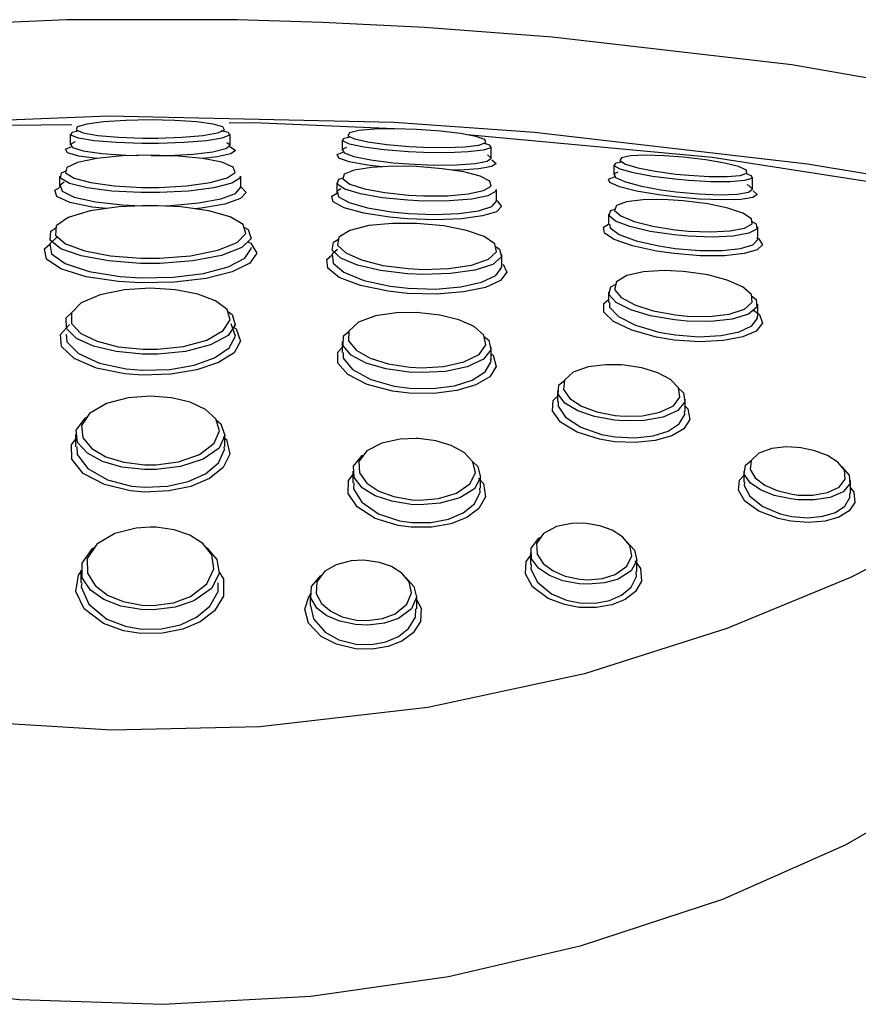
# Model space of a CAD drawing. Header units: millimetres. Extents: x -0.026 to 0.025, y 0 to 0.128.
# Tile 3 of 3: x -0.00129 to 0.00657, y 0.11919 to 0.12843. Entities that reach past the tile are written whole.
import ezdxf

# ---------------------------------------------------------------- set-up
doc = ezdxf.new("R2010")
doc.units = ezdxf.units.MM
doc.layers.add('BLOCKS', color=3, linetype='Continuous')

msp = doc.modelspace()

# ---------------------------------------------------------------- linework, layer by layer
at = {"layer": 'BLOCKS'}
for p, q in [((-0.0008185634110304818, 0.1273536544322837), (-0.0008185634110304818, 0.1272516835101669)), ((0.0006814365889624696, 0.1272502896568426), (0.0006814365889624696, 0.1273524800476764)), ((0.001731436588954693, 0.1272986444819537), (0.001731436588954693, 0.1272013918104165)), ((0.003131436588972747, 0.1271288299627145), (0.003131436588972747, 0.1272363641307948)), ((0.00428143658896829, 0.127064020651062), (0.00428143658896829, 0.1269710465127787)), ((-0.0009185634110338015, 0.1269607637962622), (-0.0009185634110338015, 0.126857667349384)), ((0.0007814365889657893, 0.1268562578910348), (0.0007814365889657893, 0.1269595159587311)), ((0.005581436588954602, 0.1268375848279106), (0.005581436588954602, 0.1269504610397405)), ((0.001681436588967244, 0.1268998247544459), (0.001681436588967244, 0.126801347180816)), ((0.003181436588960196, 0.1267261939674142), (0.003181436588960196, 0.1268346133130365)), ((0.00423143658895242, 0.1266025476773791), (0.00423143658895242, 0.1265078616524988)), ((0.005631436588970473, 0.1263699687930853), (0.005631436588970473, 0.126483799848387)), ((0.003231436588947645, 0.1261156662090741), (0.003231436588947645, 0.1262259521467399)), ((0.00423143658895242, 0.125871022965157), (0.00423143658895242, 0.125773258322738)), ((0.005631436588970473, 0.1256429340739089), (0.005631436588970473, 0.1257587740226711)), ((0.001731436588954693, 0.1254085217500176), (0.001731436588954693, 0.1253039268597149)), ((0.003131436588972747, 0.1252407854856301), (0.003131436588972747, 0.1253540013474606)), ((0.003751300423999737, 0.1249470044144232), (0.003751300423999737, 0.1248439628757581)), ((0.004951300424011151, 0.1247511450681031), (0.004951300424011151, 0.1248686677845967)), ((-0.0007685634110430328, 0.1245345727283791), (-0.0007685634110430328, 0.1244215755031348)), ((0.0006314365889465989, 0.1244209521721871), (0.0006314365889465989, 0.1245341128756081)), ((0.001831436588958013, 0.1241914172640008), (0.001831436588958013, 0.1240810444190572)), ((0.005501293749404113, 0.1241924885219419), (0.005501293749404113, 0.1240891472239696)), ((0.003031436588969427, 0.1240310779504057), (0.003031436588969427, 0.1241489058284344)), ((0.006501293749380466, 0.1239806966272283), (0.006501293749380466, 0.1241043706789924)), ((0.003498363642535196, 0.1234257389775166), (0.003498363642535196, 0.1233145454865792)), ((0.004498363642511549, 0.1232493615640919), (0.004498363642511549, 0.1233719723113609)), ((-0.0007185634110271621, 0.1232633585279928), (-0.0007185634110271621, 0.1231445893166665)), ((0.001431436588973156, 0.1230465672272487), (0.001431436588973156, 0.1229312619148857)), ((0.002431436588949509, 0.1228993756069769), (0.002431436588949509, 0.1230206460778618))]:
    msp.add_line(p, q, dxfattribs=at)
at = {"layer": 'BLOCKS', "flags": 128}
for points in [[(0.008616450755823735, 0.1275376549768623), (0.005952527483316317, 0.1280046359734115), (0.003701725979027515, 0.1282649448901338), (0.002503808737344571, 0.1283550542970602), (0.001547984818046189, 0.1284029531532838), (0.0007478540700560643, 0.1284265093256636), (-0.0008506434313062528, 0.128427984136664), (-0.002998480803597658, 0.1283342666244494), (-0.005695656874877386, 0.1280639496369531), (-0.008821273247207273, 0.1275383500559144)], [(-0.008791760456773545, 0.1266610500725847), (-0.008200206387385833, 0.126765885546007), (-0.00572840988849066, 0.127154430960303), (-0.003129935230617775, 0.1274205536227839), (-0.0004602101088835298, 0.127526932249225), (0.002218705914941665, 0.1274652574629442), (0.003538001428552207, 0.1273726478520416), (0.006096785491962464, 0.12707442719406), (0.008573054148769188, 0.1266659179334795)], [(-0.0008056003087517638, 0.1274422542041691), (-0.001964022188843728, 0.1274304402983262), (-0.002276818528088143, 0.1274112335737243)], [(-6.856838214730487e-05, 0.1274877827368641), (-0.0002987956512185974, 0.127483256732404), (-0.0005054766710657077, 0.1274696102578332), (-0.0006630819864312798, 0.1274482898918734), (-0.0007527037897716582, 0.1274217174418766), (-0.0007639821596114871, 0.1273929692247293), (-0.0006965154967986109, 0.1273653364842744), (-0.0005591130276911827, 0.1273419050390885), (-0.0003673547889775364, 0.1273252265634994), (-0.0001418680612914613, 0.1273172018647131), (3.465613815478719e-06, 0.1273170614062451), (0.0002300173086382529, 0.1273247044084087), (0.000423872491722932, 0.1273412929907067), (0.0005619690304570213, 0.1273648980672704), (0.0006277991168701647, 0.1273926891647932), (0.0006141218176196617, 0.1274213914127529), (0.0005235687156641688, 0.1274477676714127), (0.000367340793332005, 0.1274689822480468), (0.000163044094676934, 0.1274828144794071), (-6.856838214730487e-05, 0.1274877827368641)], [(0.00229684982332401, 0.1274022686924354), (0.0009047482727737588, 0.1274596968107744), (0.0006732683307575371, 0.1274573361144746)], [(0.002431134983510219, 0.1273984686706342), (0.002227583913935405, 0.1274042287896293), (0.002035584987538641, 0.1274008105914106), (0.001887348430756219, 0.1273878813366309), (0.001800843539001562, 0.1273667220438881), (0.001786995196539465, 0.1273397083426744), (0.001847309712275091, 0.1273100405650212), (0.001973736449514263, 0.1272812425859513), (0.002151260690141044, 0.1272565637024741), (0.002361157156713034, 0.1272386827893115), (0.002493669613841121, 0.1272321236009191), (0.002703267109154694, 0.1272291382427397), (0.002883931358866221, 0.127236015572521), (0.003014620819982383, 0.1272520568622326), (0.003079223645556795, 0.1272754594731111), (0.003069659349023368, 0.1273034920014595), (0.002987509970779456, 0.127332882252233), (0.002843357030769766, 0.127360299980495), (0.002654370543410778, 0.1273827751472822), (0.002431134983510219, 0.1273984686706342)], [(0.000598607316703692, 0.1273890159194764), (0.0006621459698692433, 0.1273717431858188), (0.0006767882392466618, 0.1273430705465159), (0.0006063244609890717, 0.1273153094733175), (0.0004585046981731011, 0.1272917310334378), (0.0002509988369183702, 0.1272751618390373), (8.49320201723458e-06, 0.1272675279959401), (-0.0001470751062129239, 0.1272676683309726), (-0.0003884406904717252, 0.127275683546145), (-0.0005937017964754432, 0.1272923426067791), (-0.0007407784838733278, 0.1273157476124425), (-0.0008129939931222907, 0.1273433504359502), (-0.0008009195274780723, 0.127372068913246), (-0.0007484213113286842, 0.1273865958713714)], [(0.00306560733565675, 0.1272705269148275), (0.003115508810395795, 0.1272539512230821), (0.003125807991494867, 0.1272259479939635), (0.003056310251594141, 0.1272025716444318), (0.002915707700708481, 0.1271865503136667), (0.002721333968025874, 0.127179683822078), (0.002495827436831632, 0.1271826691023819), (0.002353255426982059, 0.1271892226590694), (0.002127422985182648, 0.127207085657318), (0.001936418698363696, 0.1272317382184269), (0.001800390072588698, 0.1272605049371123), (0.001735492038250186, 0.1272901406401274), (0.001750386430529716, 0.1273171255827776), (0.001806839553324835, 0.127329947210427)], [(0.008570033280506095, 0.1265993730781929), (0.007922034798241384, 0.1267134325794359), (0.005204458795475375, 0.1271336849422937), (0.002905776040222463, 0.1273484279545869)], [(-0.0005686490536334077, 0.1271256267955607), (-0.0007376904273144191, 0.1271482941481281), (-0.0008452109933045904, 0.1271789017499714), (-0.0008637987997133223, 0.1272117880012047), (-0.0008026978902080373, 0.1272386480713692)], [(-0.0007716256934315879, 0.1272816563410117), (-0.0008147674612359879, 0.1272614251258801), (-0.000797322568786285, 0.1272285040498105), (-0.0006964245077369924, 0.1271978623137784), (-0.0005237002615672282, 0.1271731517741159), (-0.0002998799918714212, 0.1271573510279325), (-0.0001775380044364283, 0.1271537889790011)], [(-6.116848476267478e-05, 0.127153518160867), (0.0001037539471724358, 0.1271547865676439), (0.0003339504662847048, 0.1271675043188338), (0.0005195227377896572, 0.1271894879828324), (0.0006401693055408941, 0.1272182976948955), (0.0006814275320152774, 0.127250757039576), (0.0006501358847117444, 0.1272737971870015)], [(0.000677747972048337, 0.1272348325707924), (0.0006836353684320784, 0.1272335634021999), (0.0007306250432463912, 0.127201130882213), (0.0006866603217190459, 0.1271687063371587), (0.0005580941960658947, 0.1271399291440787), (0.0004272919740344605, 0.1271254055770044)], [(0.001772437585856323, 0.1272274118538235), (0.00173539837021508, 0.1272116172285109), (0.001749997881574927, 0.1271791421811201), (0.001842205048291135, 0.1271446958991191), (0.002002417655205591, 0.1271123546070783), (0.002211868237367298, 0.1270861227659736), (0.002358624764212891, 0.1270741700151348), (0.00259122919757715, 0.1270641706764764), (0.002806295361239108, 0.1270654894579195), (0.002979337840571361, 0.1270778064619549), (0.003091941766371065, 0.1270996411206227), (0.003131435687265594, 0.1271286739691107), (0.003095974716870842, 0.1271586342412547)], [(-6.857123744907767e-05, 0.1271570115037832), (-0.0003307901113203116, 0.1271492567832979), (-0.000568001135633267, 0.1271257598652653), (-0.0007494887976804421, 0.1270884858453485), (-0.0008516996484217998, 0.1270413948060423), (-0.0008622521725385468, 0.1269900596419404), (-0.0007823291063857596, 0.1269406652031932), (-0.000624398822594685, 0.1268988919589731), (-0.0004065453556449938, 0.1268691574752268), (-0.0001504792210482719, 0.1268548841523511), (1.214615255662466e-05, 0.1268547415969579), (0.0002711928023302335, 0.1268688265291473), (0.000494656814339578, 0.1268994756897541), (0.0006537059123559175, 0.1269428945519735), (0.0007279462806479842, 0.1269932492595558), (0.000709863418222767, 0.1270441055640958), (0.0006044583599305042, 0.1270897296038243), (0.0004259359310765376, 0.1271256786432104), (0.0001942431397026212, 0.1271487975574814), (-6.857123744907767e-05, 0.1271570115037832)], [(0.002102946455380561, 0.1270473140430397), (0.001969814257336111, 0.1270628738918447), (0.001798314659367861, 0.1270951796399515), (0.001699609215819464, 0.1271295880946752), (0.001683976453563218, 0.1271620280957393), (0.0017465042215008, 0.127186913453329)], [(0.004930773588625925, 0.1271387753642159), (0.004753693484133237, 0.1271520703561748), (0.004576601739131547, 0.1271568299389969), (0.004438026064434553, 0.1271503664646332), (0.004354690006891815, 0.1271329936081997), (0.004338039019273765, 0.1271064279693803), (0.004390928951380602, 0.1270738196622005), (0.004506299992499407, 0.1270392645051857), (0.004669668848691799, 0.1270068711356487), (0.00486408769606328, 0.1269800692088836), (0.004983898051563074, 0.1269682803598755), (0.005176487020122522, 0.1269567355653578), (0.005343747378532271, 0.1269561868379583), (0.005466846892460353, 0.1269668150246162), (0.005530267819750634, 0.1269875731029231), (0.005525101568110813, 0.1270161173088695), (0.005451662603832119, 0.1270490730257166), (0.005319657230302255, 0.1270825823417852), (0.005145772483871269, 0.1271129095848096), (0.004930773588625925, 0.1271387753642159)], [(0.002430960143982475, 0.1270492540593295), (0.002215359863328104, 0.1270530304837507), (0.002007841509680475, 0.1270424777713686), (0.001846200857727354, 0.1270172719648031), (0.001751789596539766, 0.1269796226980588), (0.001737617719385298, 0.1269338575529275), (0.001804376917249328, 0.1268857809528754), (0.001941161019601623, 0.1268413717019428), (0.002131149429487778, 0.1268054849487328), (0.002356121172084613, 0.1267818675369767), (0.002494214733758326, 0.1267750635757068), (0.002719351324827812, 0.1267763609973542), (0.002915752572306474, 0.1267936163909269), (0.0030587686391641, 0.1268250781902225), (0.003129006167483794, 0.1268668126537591), (0.003117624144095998, 0.1269134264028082), (0.003027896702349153, 0.1269592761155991), (0.002872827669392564, 0.1269994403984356), (0.002671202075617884, 0.1270301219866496), (0.002430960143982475, 0.1270492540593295)], [(0.003136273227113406, 0.1271123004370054), (0.003178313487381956, 0.1270791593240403), (0.003136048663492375, 0.127050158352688), (0.003015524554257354, 0.127028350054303), (0.002830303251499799, 0.1270160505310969), (0.002766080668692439, 0.1270156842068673)], [(0.005523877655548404, 0.126985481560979), (0.005568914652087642, 0.126966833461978), (0.005574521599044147, 0.1269383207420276), (0.005505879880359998, 0.1269175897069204), (0.005372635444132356, 0.1269069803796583), (0.005191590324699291, 0.1269075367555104), (0.004983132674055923, 0.1269190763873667), (0.004853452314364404, 0.1269308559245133), (0.004643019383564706, 0.126957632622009), (0.004466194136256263, 0.1269899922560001), (0.004341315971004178, 0.1270245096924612), (0.004284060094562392, 0.1270570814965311), (0.004302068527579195, 0.1270836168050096), (0.004357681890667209, 0.1270943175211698)], [(0.0007711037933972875, 0.1269595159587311), (0.0007769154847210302, 0.1269441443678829), (0.0006981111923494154, 0.1268938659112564), (0.0005292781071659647, 0.1268505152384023), (0.0002920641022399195, 0.1268199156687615), (1.707594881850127e-05, 0.1268058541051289), (-0.0001555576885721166, 0.1268059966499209), (-0.000427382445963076, 0.126820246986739), (-0.0006586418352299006, 0.1268499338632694), (-0.0008262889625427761, 0.1268916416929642), (-0.0009111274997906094, 0.1269409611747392), (-0.0008999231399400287, 0.126992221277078), (-0.0008580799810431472, 0.1270103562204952)], [(0.00317128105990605, 0.1268346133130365), (0.003175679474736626, 0.1268178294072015), (0.00310050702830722, 0.1267761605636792), (0.002947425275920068, 0.126744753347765), (0.00273719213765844, 0.1267275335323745), (0.002496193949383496, 0.1267262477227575), (0.002348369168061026, 0.1267330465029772), (0.002107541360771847, 0.1267566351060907), (0.001904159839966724, 0.1267924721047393), (0.001757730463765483, 0.1268368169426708), (0.001686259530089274, 0.1268848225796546), (0.001701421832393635, 0.126930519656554), (0.001741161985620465, 0.1269453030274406)], [(0.005588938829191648, 0.1268225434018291), (0.005626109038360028, 0.1267874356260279), (0.005585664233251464, 0.1267597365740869), (0.005473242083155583, 0.1267422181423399), (0.005300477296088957, 0.1267368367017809), (0.005085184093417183, 0.1267445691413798), (0.004853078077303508, 0.1267647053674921), (0.004702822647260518, 0.1267837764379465), (0.004493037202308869, 0.1268200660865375), (0.004334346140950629, 0.1268602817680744), (0.004244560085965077, 0.1268993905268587), (0.004231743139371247, 0.1269329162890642), (0.004294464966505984, 0.1269570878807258)], [(0.004318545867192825, 0.1269959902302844), (0.004285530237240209, 0.126982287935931), (0.004297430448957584, 0.1269487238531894), (0.004380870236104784, 0.1269095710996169), (0.004528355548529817, 0.1268693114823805), (0.0047233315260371, 0.126832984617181), (0.004862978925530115, 0.1268138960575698), (0.005078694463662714, 0.1267937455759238), (0.005278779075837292, 0.1267860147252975), (0.005439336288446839, 0.1267914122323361), (0.005543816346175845, 0.1268089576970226), (0.005581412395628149, 0.1268366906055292), (0.005546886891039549, 0.1268718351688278), (0.005532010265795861, 0.126877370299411)], [(-0.0004780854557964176, 0.1266552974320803), (-0.0006132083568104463, 0.126669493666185), (-0.0008225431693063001, 0.1267141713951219), (-0.0009436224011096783, 0.1267690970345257), (-0.0009624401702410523, 0.126826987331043), (-0.0009210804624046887, 0.1268539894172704)], [(-0.0008754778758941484, 0.1269024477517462), (-0.000913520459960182, 0.1268761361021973), (-0.0008957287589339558, 0.1268181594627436), (-0.0007812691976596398, 0.1267631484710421), (-0.0005833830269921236, 0.1267183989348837), (-0.0003279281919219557, 0.1266899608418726), (-0.000153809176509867, 0.1266820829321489), (0.0001261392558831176, 0.1266857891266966), (0.0003841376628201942, 0.1267085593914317), (0.0005933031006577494, 0.1267474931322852), (0.0007317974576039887, 0.1267984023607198), (0.0007814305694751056, 0.1268556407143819), (0.0007809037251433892, 0.1268562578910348)], [(0.0007732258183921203, 0.1268652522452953), (0.0007792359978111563, 0.1268632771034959), (0.0008305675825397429, 0.1268065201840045), (0.0007780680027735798, 0.1267493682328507), (0.0006315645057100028, 0.1266985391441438), (0.0004102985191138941, 0.1266596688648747), (0.0003464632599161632, 0.1266543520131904)], [(0.00317463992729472, 0.1267328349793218), (0.00318654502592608, 0.1267281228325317), (0.003228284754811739, 0.1266746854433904), (0.003179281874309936, 0.1266256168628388), (0.003048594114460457, 0.1265861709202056), (0.002851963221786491, 0.1265604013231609), (0.002608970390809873, 0.1265512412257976), (0.00234651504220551, 0.1265601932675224), (0.002177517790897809, 0.1265755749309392), (0.001936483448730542, 0.1266132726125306), (0.00175250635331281, 0.12666306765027), (0.00164882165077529, 0.1267180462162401), (0.001635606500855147, 0.1267710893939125), (0.001694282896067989, 0.1268063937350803)], [(0.001720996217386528, 0.1268421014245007), (0.00168684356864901, 0.1268201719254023), (0.001699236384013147, 0.1267670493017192), (0.001796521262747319, 0.126711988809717), (0.001969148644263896, 0.1266621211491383), (0.002195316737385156, 0.1266243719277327), (0.002353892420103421, 0.1266089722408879), (0.00260016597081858, 0.1266000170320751), (0.002828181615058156, 0.126609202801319), (0.003012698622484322, 0.1266350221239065), (0.003135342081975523, 0.1266745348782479), (0.003181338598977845, 0.1267236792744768), (0.003179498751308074, 0.1267261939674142)], [(-6.857312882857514e-05, 0.1266843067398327), (-0.0003622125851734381, 0.1266718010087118), (-0.0006312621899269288, 0.1266334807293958), (-0.000838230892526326, 0.1265716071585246), (-0.0009523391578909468, 0.1264927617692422), (-0.0009588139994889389, 0.1264072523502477), (-0.0008628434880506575, 0.1263263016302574), (-0.0006833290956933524, 0.1262591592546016), (-0.0004408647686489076, 0.1262118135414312), (-0.000156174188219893, 0.1261892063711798), (1.897133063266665e-05, 0.1261891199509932), (0.0003108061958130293, 0.1262123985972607), (0.0005664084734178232, 0.1262641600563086), (0.0007477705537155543, 0.1263379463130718), (0.0008288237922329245, 0.1264225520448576), (0.0008031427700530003, 0.1265061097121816), (0.0006805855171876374, 0.1265792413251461), (0.0004798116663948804, 0.1266357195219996), (0.0002227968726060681, 0.1266716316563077), (-6.857312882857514e-05, 0.1266843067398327)], [(0.0049303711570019, 0.1267291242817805), (0.004744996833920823, 0.1267405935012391), (0.0045525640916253, 0.1267386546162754), (0.00439957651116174, 0.1267200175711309), (0.004306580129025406, 0.1266855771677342), (0.004288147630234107, 0.1266389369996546), (0.004346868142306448, 0.1265862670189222), (0.004472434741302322, 0.1265346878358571), (0.004648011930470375, 0.1264901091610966), (0.004857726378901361, 0.1264567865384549), (0.004981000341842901, 0.1264447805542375), (0.005188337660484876, 0.1264369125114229), (0.005371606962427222, 0.1264461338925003), (0.005508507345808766, 0.1264720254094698), (0.005579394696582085, 0.1265117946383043), (0.005573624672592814, 0.1265603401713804), (0.005493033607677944, 0.126611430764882), (0.005350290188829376, 0.1266591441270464), (0.005164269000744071, 0.126698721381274), (0.004955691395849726, 0.1267266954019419), (0.0049303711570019, 0.1267291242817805)], [(0.00557654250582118, 0.12653579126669), (0.005617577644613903, 0.126511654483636), (0.005623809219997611, 0.1264631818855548), (0.005547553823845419, 0.1264234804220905), (0.005400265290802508, 0.1263976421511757), (0.005203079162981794, 0.126388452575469), (0.004979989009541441, 0.1263963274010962), (0.004847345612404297, 0.1264083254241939), (0.00462168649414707, 0.1264416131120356), (0.004432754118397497, 0.1264861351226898), (0.004297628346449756, 0.126537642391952), (0.004234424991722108, 0.1265902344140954), (0.00425423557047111, 0.1266368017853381), (0.004292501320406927, 0.1266499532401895)], [(0.0008111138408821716, 0.1264801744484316), (0.0008507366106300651, 0.1264577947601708), (0.0008778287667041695, 0.1263743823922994), (0.0007923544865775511, 0.1262899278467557), (0.0006010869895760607, 0.1262162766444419), (0.0003315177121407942, 0.1261646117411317), (2.37321350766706e-05, 0.1261413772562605), (-0.0001609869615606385, 0.1261414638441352), (-0.0004612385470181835, 0.126164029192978), (-0.0007169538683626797, 0.1262112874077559), (-0.0009062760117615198, 0.1262783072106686), (-0.001007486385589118, 0.1263591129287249), (-0.001000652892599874, 0.1264444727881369), (-0.0009536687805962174, 0.126475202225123)], [(0.002430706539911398, 0.1265162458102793), (0.002205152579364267, 0.1265169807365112), (0.001981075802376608, 0.1264956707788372), (0.001804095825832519, 0.1264514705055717), (0.001701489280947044, 0.1263881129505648), (0.00168922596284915, 0.1263138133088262), (0.001765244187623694, 0.1262391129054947), (0.001913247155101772, 0.1261734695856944), (0.002114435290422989, 0.12612296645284), (0.002352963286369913, 0.1260921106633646), (0.002491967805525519, 0.1260852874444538), (0.00273240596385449, 0.1260926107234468), (0.002946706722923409, 0.126125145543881), (0.003103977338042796, 0.1261800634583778), (0.003179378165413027, 0.1262496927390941), (0.003163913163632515, 0.1263238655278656), (0.003064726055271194, 0.12639323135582), (0.002898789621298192, 0.126450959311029), (0.002686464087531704, 0.1264926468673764), (0.002430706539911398, 0.1265162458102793)], [(0.005620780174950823, 0.126382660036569), (0.005641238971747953, 0.1263725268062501), (0.005675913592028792, 0.1263160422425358), (0.00562707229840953, 0.126267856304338), (0.00550378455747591, 0.1262326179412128), (0.005319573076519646, 0.1262137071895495), (0.005091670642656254, 0.12621358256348), (0.004846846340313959, 0.1262328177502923), (0.004682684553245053, 0.1262562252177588), (0.004455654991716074, 0.1263056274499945), (0.004285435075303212, 0.1263651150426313), (0.004192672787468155, 0.1264261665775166), (0.004184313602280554, 0.1264811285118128), (0.00423143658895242, 0.1265093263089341)], [(0.004240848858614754, 0.1265078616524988), (0.004245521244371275, 0.1264748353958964), (0.004332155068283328, 0.1264136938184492), (0.004491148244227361, 0.1263541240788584), (0.004703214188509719, 0.1263046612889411), (0.004856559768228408, 0.1262812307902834), (0.005085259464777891, 0.1262619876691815), (0.005298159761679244, 0.1262621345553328), (0.005470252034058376, 0.1262810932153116), (0.005585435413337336, 0.126316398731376), (0.005631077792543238, 0.1263646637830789), (0.005628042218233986, 0.1263699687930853)], [(-0.0009408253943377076, 0.12639207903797), (-0.001011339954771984, 0.1263253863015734), (-0.0009953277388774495, 0.1262304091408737), (-0.0008669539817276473, 0.1261387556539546), (-0.0006409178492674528, 0.1260640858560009), (-0.0003513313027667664, 0.1260176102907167), (-0.0001586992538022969, 0.1260053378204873), (0.0001482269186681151, 0.1260117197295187), (0.0004306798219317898, 0.1260480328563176), (0.0006619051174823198, 0.1261097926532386), (0.0008199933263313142, 0.1261915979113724), (0.0008812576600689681, 0.1262851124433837), (0.0008784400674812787, 0.126290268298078)], [(0.0008474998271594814, 0.1263444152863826), (0.0008764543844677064, 0.1263305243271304), (0.0009303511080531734, 0.1262369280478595), (0.000865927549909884, 0.1261435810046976), (0.0006996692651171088, 0.1260619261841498), (0.0004564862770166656, 0.1260002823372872), (0.0001594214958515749, 0.1259640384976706), (-0.0001633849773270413, 0.1259576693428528), (-0.0003659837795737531, 0.1259699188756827), (-0.0006705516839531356, 0.1260163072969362), (-0.0009082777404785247, 0.1260908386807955), (-0.00104328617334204, 0.1261823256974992), (-0.001060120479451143, 0.1262771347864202), (-0.001010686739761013, 0.126321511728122)], [(0.003168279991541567, 0.1263029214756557), (0.003209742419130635, 0.1262757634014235), (0.003226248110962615, 0.1262017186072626), (0.00314591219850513, 0.126132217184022), (0.002978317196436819, 0.1260774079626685), (0.002749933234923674, 0.1260449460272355), (0.002493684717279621, 0.1260376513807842), (0.002345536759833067, 0.1260444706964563), (0.002091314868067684, 0.1260752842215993), (0.001876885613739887, 0.1261257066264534), (0.001719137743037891, 0.1261912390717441), (0.001638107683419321, 0.1262658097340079), (0.001651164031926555, 0.1263399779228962), (0.001698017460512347, 0.126367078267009)], [(0.003243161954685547, 0.1261325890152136), (0.003277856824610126, 0.1260580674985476), (0.003218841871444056, 0.1259801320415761), (0.003076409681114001, 0.1259165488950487), (0.002869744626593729, 0.125872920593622), (0.002616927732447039, 0.125853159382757), (0.002344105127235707, 0.1258602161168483), (0.002164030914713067, 0.1258799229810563), (0.001903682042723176, 0.1259339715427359), (0.001704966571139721, 0.1260098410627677), (0.001596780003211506, 0.1260955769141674), (0.00158854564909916, 0.1261787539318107), (0.001639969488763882, 0.1262218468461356)], [(0.001688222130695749, 0.1262702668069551), (0.001639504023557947, 0.1262268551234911), (0.001647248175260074, 0.1261435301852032), (0.001749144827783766, 0.1260576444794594), (0.001936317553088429, 0.1259816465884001), (0.002181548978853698, 0.1259275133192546), (0.002351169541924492, 0.1259077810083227), (0.002608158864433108, 0.1259007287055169), (0.002846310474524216, 0.1259205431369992), (0.003040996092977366, 0.1259642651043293), (0.003175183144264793, 0.1260279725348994), (0.003230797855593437, 0.1261060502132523), (0.003226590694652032, 0.1261156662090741)], [(0.004929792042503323, 0.1260658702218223), (0.004753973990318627, 0.1260736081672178), (0.004560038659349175, 0.1260621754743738), (0.004402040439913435, 0.1260269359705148), (0.004305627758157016, 0.125969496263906), (0.004288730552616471, 0.1258970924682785), (0.004351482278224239, 0.1258209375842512), (0.004478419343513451, 0.1257517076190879), (0.004651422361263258, 0.1256959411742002), (0.004858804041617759, 0.1256576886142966), (0.004971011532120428, 0.125646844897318), (0.005176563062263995, 0.1256443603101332), (0.005363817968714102, 0.1256662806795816), (0.005506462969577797, 0.1257122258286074), (0.005579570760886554, 0.1257767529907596), (0.005571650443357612, 0.1258501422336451), (0.00548822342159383, 0.1259220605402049), (0.005345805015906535, 0.1259845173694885), (0.005164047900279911, 0.1260324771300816), (0.004961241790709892, 0.1260629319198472), (0.004929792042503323, 0.1260658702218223)], [(0.005573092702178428, 0.1258367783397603), (0.005615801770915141, 0.1258026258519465), (0.005624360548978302, 0.1257293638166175), (0.005545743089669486, 0.1256649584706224), (0.005392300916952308, 0.1256191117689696), (0.005190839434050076, 0.1255972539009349), (0.00496966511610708, 0.1255997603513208), (0.004848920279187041, 0.1256105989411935), (0.004625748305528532, 0.1256488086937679), (0.004439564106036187, 0.125704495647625), (0.004302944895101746, 0.1257736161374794), (0.004235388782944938, 0.1258496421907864), (0.004253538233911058, 0.1259219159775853), (0.004300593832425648, 0.1259479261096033)], [(-6.857252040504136e-05, 0.1259074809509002), (-0.0003103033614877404, 0.1258931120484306), (-0.0005384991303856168, 0.1258476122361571), (-0.0007153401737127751, 0.1257724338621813), (-0.0008085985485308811, 0.1256768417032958), (-0.0008061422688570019, 0.1255758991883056), (-0.0007185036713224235, 0.1254840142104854), (-0.0005670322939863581, 0.125410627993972), (-0.000368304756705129, 0.125359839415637), (-0.0001353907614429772, 0.1253358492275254), (-1.092812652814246e-06, 0.125335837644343), (0.0002427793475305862, 0.1253617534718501), (0.0004618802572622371, 0.125422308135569), (0.0006165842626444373, 0.1255105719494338), (0.0006806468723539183, 0.1256112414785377), (0.0006518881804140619, 0.1257084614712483), (0.0005445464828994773, 0.1257912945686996), (0.0003777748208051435, 0.1258539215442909), (0.000169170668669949, 0.1258934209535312), (-6.857252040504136e-05, 0.1259074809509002)], [(0.005592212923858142, 0.1257030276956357), (0.005647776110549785, 0.1256628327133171), (0.00567494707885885, 0.1255794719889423), (0.005617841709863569, 0.1255067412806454), (0.005490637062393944, 0.1254511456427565), (0.005308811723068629, 0.1254166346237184), (0.005086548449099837, 0.1254063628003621), (0.00484847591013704, 0.1254224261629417), (0.00468226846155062, 0.125449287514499), (0.004450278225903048, 0.1255132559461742), (0.004277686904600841, 0.1255963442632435), (0.004188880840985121, 0.1256846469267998), (0.00418820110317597, 0.1257656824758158), (0.00423143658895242, 0.1258018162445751)], [(0.004241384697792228, 0.125773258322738), (0.004241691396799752, 0.1257320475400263), (0.004324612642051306, 0.12564359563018), (0.004485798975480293, 0.125560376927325), (0.00470247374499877, 0.1254963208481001), (0.004857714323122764, 0.1254694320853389), (0.00508009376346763, 0.1254533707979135), (0.005287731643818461, 0.1254636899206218), (0.005457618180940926, 0.1254982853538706), (0.005576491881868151, 0.125553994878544), (0.005629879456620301, 0.1256268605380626), (0.005624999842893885, 0.1256429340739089)], [(0.0006566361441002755, 0.1256924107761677), (0.0006992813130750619, 0.1256615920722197), (0.0007299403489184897, 0.1255645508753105), (0.0006616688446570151, 0.1254640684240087), (0.0004967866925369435, 0.1253759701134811), (0.0002632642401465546, 0.1253155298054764), (3.336790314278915e-06, 0.1252896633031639), (-0.000139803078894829, 0.1252896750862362), (-0.0003880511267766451, 0.1253136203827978), (-0.0005998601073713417, 0.1253643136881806), (-0.0007612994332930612, 0.125437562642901), (-0.0008547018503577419, 0.1255292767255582), (-0.000857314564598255, 0.1256300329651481), (-0.0008085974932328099, 0.1256767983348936)], [(0.002430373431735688, 0.1256804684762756), (0.002242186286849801, 0.1256777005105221), (0.002044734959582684, 0.1256480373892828), (0.001885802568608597, 0.1255891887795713), (0.001796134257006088, 0.1255068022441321), (0.00179112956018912, 0.1254141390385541), (0.001863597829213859, 0.1253259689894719), (0.001993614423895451, 0.1252527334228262), (0.002164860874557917, 0.1251987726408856), (0.002367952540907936, 0.1251675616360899), (0.002475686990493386, 0.1251622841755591), (0.002683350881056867, 0.1251738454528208), (0.002874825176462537, 0.1252165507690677), (0.00301653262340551, 0.1252879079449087), (0.003081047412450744, 0.1253764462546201), (0.003062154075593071, 0.1254671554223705), (0.002971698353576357, 0.1255481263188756), (0.002828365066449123, 0.1256124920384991), (0.002649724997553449, 0.1256569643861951), (0.002430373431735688, 0.1256804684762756)], [(0.0007094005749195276, 0.1255468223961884), (0.0007382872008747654, 0.1255272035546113), (0.0007799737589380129, 0.1254130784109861), (0.000717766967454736, 0.1253028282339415), (0.0005729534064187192, 0.1252098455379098), (0.0003701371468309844, 0.1251414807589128), (0.0001253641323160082, 0.1251011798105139), (-0.0001413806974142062, 0.1250933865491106), (-0.0003074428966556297, 0.1251061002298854), (-0.0005726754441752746, 0.1251593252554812), (-0.0007830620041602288, 0.1252488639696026), (-0.0008996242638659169, 0.1253600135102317), (-0.0009091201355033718, 0.1254737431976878), (-0.0008273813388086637, 0.1255687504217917)], [(-0.0008566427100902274, 0.1254739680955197), (-0.0008513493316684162, 0.1254065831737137), (-0.0007415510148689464, 0.1252952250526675), (-0.0005433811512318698, 0.1252055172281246), (-0.000293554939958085, 0.125152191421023), (-0.0001371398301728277, 0.1251394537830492), (0.0001141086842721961, 0.1251472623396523), (0.0003446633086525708, 0.1251876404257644), (0.0005357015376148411, 0.1252561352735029), (0.0006721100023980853, 0.1253492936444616), (0.0007307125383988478, 0.125459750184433), (0.0006914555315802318, 0.1255740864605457), (0.0006914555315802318, 0.1255740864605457)], [(0.003064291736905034, 0.1254568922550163), (0.003108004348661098, 0.1254206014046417), (0.003128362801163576, 0.1253300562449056), (0.003058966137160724, 0.1252416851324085), (0.00290649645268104, 0.1251704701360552), (0.002700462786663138, 0.1251278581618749), (0.002476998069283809, 0.1251163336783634), (0.002361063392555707, 0.1251216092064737), (0.002142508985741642, 0.1251527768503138), (0.001958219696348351, 0.1252066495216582), (0.001818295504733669, 0.1252797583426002), (0.001740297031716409, 0.1253677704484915), (0.001745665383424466, 0.1254602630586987), (0.001795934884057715, 0.1255031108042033)], [(0.003131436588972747, 0.1252926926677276), (0.003148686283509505, 0.125278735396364), (0.003176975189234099, 0.1251733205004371), (0.00311681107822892, 0.1250772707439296), (0.00298766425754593, 0.1250003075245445), (0.002809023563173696, 0.124947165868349), (0.002593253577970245, 0.1249205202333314), (0.002360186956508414, 0.1249239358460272), (0.002204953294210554, 0.12494351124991), (0.001968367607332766, 0.1250053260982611), (0.00178644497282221, 0.1250980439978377), (0.001691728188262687, 0.1252049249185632), (0.001690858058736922, 0.1253081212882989), (0.001731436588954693, 0.1253520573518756)], [(0.001741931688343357, 0.1253039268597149), (0.001742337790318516, 0.1252512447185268), (0.001830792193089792, 0.1251441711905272), (0.002000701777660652, 0.1250512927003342), (0.002221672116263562, 0.1249893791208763), (0.002366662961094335, 0.1249697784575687), (0.002584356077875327, 0.1249663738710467), (0.002785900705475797, 0.1249930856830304), (0.002952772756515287, 0.125046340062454), (0.003073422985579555, 0.1251234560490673), (0.003129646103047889, 0.1252196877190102), (0.003124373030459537, 0.1252407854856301)], [(0.004349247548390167, 0.1251888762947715), (0.004206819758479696, 0.1251908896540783), (0.004039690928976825, 0.125170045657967), (0.003900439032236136, 0.1251206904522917), (0.003818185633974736, 0.1250461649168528), (0.003809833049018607, 0.1249589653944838), (0.003869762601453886, 0.124874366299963), (0.003979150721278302, 0.1248032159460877), (0.004122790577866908, 0.1247494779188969), (0.004294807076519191, 0.1247156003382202), (0.004377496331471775, 0.1247084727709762), (0.00455029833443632, 0.1247122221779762), (0.00471403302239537, 0.1247443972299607), (0.004840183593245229, 0.1248055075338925), (0.004901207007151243, 0.1248865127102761), (0.00488877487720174, 0.124972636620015), (0.004813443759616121, 0.1250512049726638), (0.004693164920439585, 0.1251148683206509), (0.004544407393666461, 0.1251604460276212), (0.004379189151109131, 0.1251864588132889), (0.004349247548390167, 0.1251888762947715)], [(0.008875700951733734, 0.1250991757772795), (0.008851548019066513, 0.1250030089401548), (0.008567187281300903, 0.1245291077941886), (0.008015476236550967, 0.1240414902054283), (0.007350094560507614, 0.123625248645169), (0.006500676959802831, 0.1231943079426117), (0.00534300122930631, 0.1227141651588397), (0.004007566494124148, 0.1222915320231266), (0.002534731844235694, 0.1219747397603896), (0.0009599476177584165, 0.1217921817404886), (-0.0004299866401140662, 0.1217623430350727), (-0.001810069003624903, 0.1218471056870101), (-0.004003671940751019, 0.1222303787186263)], [(0.004889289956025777, 0.1249690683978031), (0.004933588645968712, 0.1249267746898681), (0.004947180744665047, 0.1248408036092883), (0.004880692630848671, 0.1247599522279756), (0.004743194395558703, 0.1246989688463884), (0.004564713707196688, 0.1246668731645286), (0.004376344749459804, 0.1246631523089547), (0.004286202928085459, 0.1246702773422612), (0.004098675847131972, 0.124704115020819), (0.003942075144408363, 0.1247577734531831), (0.003822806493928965, 0.1248288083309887), (0.003757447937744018, 0.1249132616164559), (0.003766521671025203, 0.1250003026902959), (0.003817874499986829, 0.1250429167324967)], [(-6.856945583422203e-05, 0.12489458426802), (-0.0002754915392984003, 0.1248785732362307), (-0.0004788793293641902, 0.1248251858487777), (-0.0006370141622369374, 0.1247343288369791), (-0.0007137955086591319, 0.1246200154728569), (-0.0007012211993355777, 0.1245040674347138), (-0.0006165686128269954, 0.1244036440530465), (-0.0004835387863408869, 0.1243268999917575), (-0.0003148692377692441, 0.124274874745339), (-0.000117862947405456, 0.1242507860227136), (-1.703784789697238e-05, 0.1242508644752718), (0.0001954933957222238, 0.1242787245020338), (0.0003932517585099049, 0.1243487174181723), (0.0005312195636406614, 0.1244534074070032), (0.0005817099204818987, 0.1245712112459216), (0.0005479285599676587, 0.1246812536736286), (0.0004492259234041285, 0.1247716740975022), (0.0003055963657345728, 0.1248381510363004), (0.0001312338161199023, 0.1248796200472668), (-6.856945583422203e-05, 0.12489458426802)], [(0.004951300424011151, 0.1248020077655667), (0.00497666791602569, 0.1247771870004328), (0.004994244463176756, 0.1246770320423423), (0.00493730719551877, 0.1245897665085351), (0.004824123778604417, 0.1245226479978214), (0.004670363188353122, 0.1244785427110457), (0.004484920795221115, 0.1244594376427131), (0.004285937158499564, 0.1244682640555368), (0.004146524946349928, 0.1244914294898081), (0.003938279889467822, 0.1245578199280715), (0.003782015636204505, 0.1246523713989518), (0.003705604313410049, 0.124756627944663), (0.003710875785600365, 0.1248532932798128), (0.003751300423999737, 0.1248968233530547)], [(0.003759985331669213, 0.1248439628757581), (0.003757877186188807, 0.1248022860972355), (0.003828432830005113, 0.1246978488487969), (0.003972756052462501, 0.1246031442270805), (0.004165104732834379, 0.1245366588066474), (0.004293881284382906, 0.1245134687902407), (0.004477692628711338, 0.1245046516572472), (0.004648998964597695, 0.1245238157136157), (0.004791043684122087, 0.1245680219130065), (0.004895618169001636, 0.1246352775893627), (0.004948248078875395, 0.1247227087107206), (0.004943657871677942, 0.1247511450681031)], [(0.0005500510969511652, 0.124674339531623), (0.0005948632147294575, 0.1246362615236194), (0.000631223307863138, 0.124526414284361), (0.0005768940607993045, 0.1244088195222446), (0.000428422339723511, 0.1243043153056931), (0.0002156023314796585, 0.1242344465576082), (-1.311801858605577e-05, 0.1242066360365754), (-0.0001216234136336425, 0.1242065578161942), (-0.0003336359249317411, 0.1242306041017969), (-0.0005151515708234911, 0.1242825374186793), (-0.0006583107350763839, 0.1243591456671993), (-0.000749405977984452, 0.1244593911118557), (-0.0007629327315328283, 0.1245751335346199), (-0.0006803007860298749, 0.1246892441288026), (-0.0006600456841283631, 0.1247000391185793)], [(0.0006160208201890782, 0.124514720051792), (0.0006465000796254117, 0.1244874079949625), (0.0006791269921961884, 0.1243512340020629), (0.0006168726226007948, 0.1242247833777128), (0.0004864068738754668, 0.1241224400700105), (0.0003123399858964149, 0.1240492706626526), (0.0001048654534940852, 0.1240057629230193), (-0.0001223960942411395, 0.1239961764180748), (-0.0002563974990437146, 0.1240076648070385), (-0.0004987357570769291, 0.1240657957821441), (-0.0006965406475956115, 0.1241710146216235), (-0.000803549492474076, 0.1243038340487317), (-0.0008079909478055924, 0.1244374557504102), (-0.0007555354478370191, 0.1245118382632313)], [(0.00243002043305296, 0.124498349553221), (0.002277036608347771, 0.1244929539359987), (0.002104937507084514, 0.1244560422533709), (0.001963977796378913, 0.1243826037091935), (0.001889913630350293, 0.1242820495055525), (0.00189490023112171, 0.1241750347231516), (0.001964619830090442, 0.1240797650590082), (0.002076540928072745, 0.1240053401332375), (0.002218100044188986, 0.1239526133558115), (0.002385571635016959, 0.1239235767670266), (0.002459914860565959, 0.123919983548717), (0.002635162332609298, 0.1239338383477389), (0.002804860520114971, 0.1239847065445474), (0.002930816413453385, 0.1240713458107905), (0.002982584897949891, 0.124176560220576), (0.00295878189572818, 0.1242793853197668), (0.002876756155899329, 0.1243663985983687), (0.002756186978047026, 0.1244323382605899), (0.002611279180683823, 0.1244762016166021), (0.002449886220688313, 0.1244974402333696), (0.00243002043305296, 0.124498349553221)], [(-0.0007573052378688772, 0.1244215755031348), (-0.0007550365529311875, 0.1243484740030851), (-0.0006550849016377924, 0.1242154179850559), (-0.0004703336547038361, 0.1241100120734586), (-0.0002439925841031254, 0.1240517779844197), (-0.0001188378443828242, 0.1240402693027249), (9.341968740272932e-05, 0.1240498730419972), (0.000287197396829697, 0.1240934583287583), (0.0004497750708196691, 0.1241667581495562), (0.0005716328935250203, 0.1242692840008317), (0.0006297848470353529, 0.12439596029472), (0.0006242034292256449, 0.1244209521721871)], [(0.005997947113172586, 0.1244148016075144), (0.005899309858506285, 0.1244185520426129), (0.005762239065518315, 0.1244037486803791), (0.005642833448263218, 0.1243609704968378), (0.00556912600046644, 0.1242917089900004), (0.005559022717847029, 0.1242086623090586), (0.005607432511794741, 0.1241279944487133), (0.005696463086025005, 0.1240605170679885), (0.005812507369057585, 0.1240092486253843), (0.005953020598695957, 0.1239752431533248), (0.00601125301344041, 0.1239680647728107), (0.006149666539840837, 0.1239665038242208), (0.00628528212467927, 0.1239901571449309), (0.006395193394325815, 0.1240424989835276), (0.006451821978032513, 0.1241174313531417), (0.006444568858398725, 0.1242001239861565), (0.006383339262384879, 0.1242764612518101), (0.006285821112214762, 0.1243384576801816), (0.006167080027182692, 0.1243833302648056), (0.006036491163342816, 0.1244104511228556), (0.005997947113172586, 0.1244148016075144)], [(0.002958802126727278, 0.1242792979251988), (0.00300443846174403, 0.1242349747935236), (0.003030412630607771, 0.1241323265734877), (0.002974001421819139, 0.1240272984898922), (0.002836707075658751, 0.1239408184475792), (0.002651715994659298, 0.1238900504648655), (0.00246066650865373, 0.1238762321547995), (0.002379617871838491, 0.1238798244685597), (0.002197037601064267, 0.1239088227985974), (0.002042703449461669, 0.1239614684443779), (0.001920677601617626, 0.124035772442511), (0.001844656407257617, 0.1241308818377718), (0.00183920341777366, 0.124237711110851), (0.001919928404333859, 0.1243380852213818), (0.001937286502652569, 0.1243463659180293)], [(0.006418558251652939, 0.1242325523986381), (0.006420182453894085, 0.1242316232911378), (0.006488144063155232, 0.1241554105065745), (0.006496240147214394, 0.1240728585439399), (0.0064334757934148, 0.1239980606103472), (0.006311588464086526, 0.1239458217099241), (0.006161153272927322, 0.1239222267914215), (0.006007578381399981, 0.1239238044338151), (0.005942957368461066, 0.1239309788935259), (0.005787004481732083, 0.1239649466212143), (0.005658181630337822, 0.1240161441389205), (0.005559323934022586, 0.1240835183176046), (0.005505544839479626, 0.1241640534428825), (0.005516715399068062, 0.124246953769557), (0.005569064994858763, 0.1242912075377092)], [(0.003011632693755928, 0.1241253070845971), (0.003057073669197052, 0.1240757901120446), (0.003075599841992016, 0.1239508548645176), (0.003015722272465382, 0.1238410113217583), (0.002901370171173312, 0.1237558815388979), (0.002751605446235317, 0.1236977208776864), (0.002573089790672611, 0.1236665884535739), (0.002379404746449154, 0.1236662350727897), (0.002256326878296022, 0.1236827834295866), (0.002041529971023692, 0.1237484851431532), (0.001872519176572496, 0.1238562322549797), (0.001788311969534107, 0.1239830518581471), (0.001792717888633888, 0.1241037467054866), (0.001842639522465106, 0.1241703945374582)], [(0.001840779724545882, 0.1240810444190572), (0.001838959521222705, 0.1240271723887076), (0.00191672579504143, 0.1239001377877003), (0.002072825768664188, 0.1237922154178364), (0.002271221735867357, 0.1237264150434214), (0.002384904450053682, 0.1237098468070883), (0.00256380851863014, 0.1237102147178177), (0.002728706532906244, 0.1237414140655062), (0.00286705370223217, 0.1237996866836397), (0.002972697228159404, 0.1238849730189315), (0.003028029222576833, 0.1239950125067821), (0.003023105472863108, 0.1240310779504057)], [(0.006501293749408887, 0.1240346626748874), (0.006533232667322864, 0.1239948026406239), (0.006540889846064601, 0.1238989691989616), (0.006488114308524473, 0.1238195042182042), (0.006391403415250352, 0.1237608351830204), (0.006262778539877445, 0.1237239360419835), (0.006108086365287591, 0.1237100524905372), (0.005943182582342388, 0.1237216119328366), (0.00582295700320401, 0.123746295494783), (0.005642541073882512, 0.1238152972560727), (0.005510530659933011, 0.1239113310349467), (0.005451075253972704, 0.1240139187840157), (0.00546169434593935, 0.1241058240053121), (0.005501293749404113, 0.1241497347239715)], [(0.005507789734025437, 0.1240891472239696), (0.00550455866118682, 0.1240584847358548), (0.005558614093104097, 0.1239557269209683), (0.005678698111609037, 0.123859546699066), (0.005842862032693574, 0.1237904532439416), (0.005952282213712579, 0.1237657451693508), (0.006102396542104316, 0.1237541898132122), (0.00624324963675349, 0.1237681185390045), (0.006360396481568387, 0.1238050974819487), (0.006448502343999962, 0.1238638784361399), (0.006496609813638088, 0.1239434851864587), (0.006493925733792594, 0.1239806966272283)], [(-6.856666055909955e-05, 0.1236671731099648), (-0.0002010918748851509, 0.1236584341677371), (-0.0003995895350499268, 0.1236082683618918), (-0.0005686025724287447, 0.1235076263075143), (-0.0006589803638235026, 0.1233726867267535), (-0.0006576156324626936, 0.1232348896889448), (-0.0005854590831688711, 0.1231174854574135), (-0.0004700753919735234, 0.1230291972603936), (-0.0003237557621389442, 0.1229679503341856), (-0.0001474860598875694, 0.1229351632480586), (-4.043703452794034e-05, 0.1229322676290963), (0.0001489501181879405, 0.1229576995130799), (0.0003093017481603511, 0.1230164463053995), (0.0004632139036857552, 0.1231340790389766), (0.0005295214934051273, 0.1232739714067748), (0.0005093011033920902, 0.1234053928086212), (0.0004261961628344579, 0.1235122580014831), (0.000303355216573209, 0.1235906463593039), (0.0001551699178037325, 0.1236415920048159), (-1.299390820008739e-05, 0.123665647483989), (-6.856666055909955e-05, 0.1236671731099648)], [(0.003995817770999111, 0.1237026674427), (0.003885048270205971, 0.123700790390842), (0.003742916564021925, 0.1236716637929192), (0.003621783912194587, 0.1236064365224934), (0.003556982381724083, 0.123512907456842), (0.003560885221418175, 0.1234125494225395), (0.003619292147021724, 0.1233239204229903), (0.00371102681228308, 0.1232553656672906), (0.003825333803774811, 0.1232064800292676), (0.003961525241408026, 0.1231779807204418), (0.004038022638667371, 0.1231733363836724), (0.004176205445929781, 0.1231856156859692), (0.004293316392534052, 0.1232220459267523), (0.004403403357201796, 0.1232991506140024), (0.004450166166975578, 0.1233970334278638), (0.00443121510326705, 0.123493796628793), (0.004363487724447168, 0.1235754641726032), (0.004265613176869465, 0.1236371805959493), (0.004150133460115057, 0.1236787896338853), (0.004022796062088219, 0.1237007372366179), (0.003995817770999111, 0.1237026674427)], [(0.004398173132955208, 0.1235336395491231), (0.004400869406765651, 0.1235321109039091), (0.004476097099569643, 0.1234505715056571), (0.004497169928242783, 0.123353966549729), (0.004445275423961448, 0.1232562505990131), (0.00432305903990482, 0.123179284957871), (0.004193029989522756, 0.1231429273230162), (0.004039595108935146, 0.1231306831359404), (0.003954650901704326, 0.1231353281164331), (0.003803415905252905, 0.123163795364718), (0.003676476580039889, 0.1232126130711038), (0.003574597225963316, 0.1232810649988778), (0.003509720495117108, 0.1233695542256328), (0.003505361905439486, 0.1234697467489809), (0.003577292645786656, 0.1235631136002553), (0.003599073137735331, 0.123573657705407)], [(0.0004533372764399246, 0.1234773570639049), (0.0004670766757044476, 0.1234692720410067), (0.0005570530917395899, 0.1233625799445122), (0.0005789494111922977, 0.1232313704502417), (0.0005071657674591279, 0.1230917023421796), (0.0003405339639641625, 0.1229742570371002), (0.0001669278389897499, 0.1229156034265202), (-3.811485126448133e-05, 0.1228902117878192), (-0.0001540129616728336, 0.1228931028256), (-0.0003448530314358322, 0.122925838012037), (-0.0005032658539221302, 0.1229869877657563), (-0.0006281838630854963, 0.1230751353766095), (-0.0007063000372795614, 0.1231923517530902), (-0.0007077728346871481, 0.1233299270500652), (-0.000609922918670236, 0.1234646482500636), (-0.0005900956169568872, 0.1234755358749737)], [(0.001930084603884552, 0.12335550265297), (0.001817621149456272, 0.1233496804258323), (0.001676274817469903, 0.1233138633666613), (0.00157062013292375, 0.1232538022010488), (0.001493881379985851, 0.1231524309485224), (0.001488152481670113, 0.1230440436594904), (0.001539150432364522, 0.1229492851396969), (0.001624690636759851, 0.1228767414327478), (0.001733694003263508, 0.1228251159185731), (0.001866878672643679, 0.1227945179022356), (0.001971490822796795, 0.1227894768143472), (0.002111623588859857, 0.1228082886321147), (0.002228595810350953, 0.1228523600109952), (0.002339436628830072, 0.1229425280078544), (0.002382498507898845, 0.1230506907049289), (0.002360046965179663, 0.1231525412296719), (0.002291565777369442, 0.123235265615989), (0.002195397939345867, 0.1232958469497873), (0.002082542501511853, 0.1233353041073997), (0.001956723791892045, 0.1233543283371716), (0.001930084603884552, 0.12335550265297)], [(0.00447818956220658, 0.1233501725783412), (0.004531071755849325, 0.1232798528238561), (0.004539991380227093, 0.1231611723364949), (0.0044845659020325, 0.1230612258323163), (0.00438699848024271, 0.1229864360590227), (0.004262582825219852, 0.1229368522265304), (0.004114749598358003, 0.1229116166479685), (0.003954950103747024, 0.1229140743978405), (0.00381765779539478, 0.1229393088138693), (0.003664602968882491, 0.1229976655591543), (0.003518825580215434, 0.1231059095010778), (0.003450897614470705, 0.1232294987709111), (0.003459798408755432, 0.1233430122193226), (0.003498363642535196, 0.1233959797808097)], [(0.000576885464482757, 0.1232437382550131), (0.000618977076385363, 0.1231815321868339), (0.0006180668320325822, 0.1230201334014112), (0.0005342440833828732, 0.1228824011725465), (0.0003997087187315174, 0.1227785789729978), (0.0002360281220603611, 0.1227086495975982), (4.662625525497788e-05, 0.1226701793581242), (-0.0001560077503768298, 0.1226675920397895), (-0.0003196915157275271, 0.1226939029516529), (-0.0005065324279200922, 0.1227622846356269), (-0.00068704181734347, 0.1229000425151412), (-0.0007652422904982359, 0.1230637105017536), (-0.000742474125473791, 0.1232172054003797), (-0.0007070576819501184, 0.1232631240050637)], [(0.00350570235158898, 0.1233145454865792), (0.00350269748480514, 0.1232724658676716), (0.00356446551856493, 0.1231486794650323), (0.003697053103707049, 0.1230402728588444), (0.003836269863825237, 0.1229818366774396), (0.003961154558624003, 0.1229565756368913), (0.004106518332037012, 0.1229541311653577), (0.00424100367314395, 0.1229794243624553), (0.004354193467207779, 0.1230291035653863), (0.004442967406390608, 0.1231040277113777), (0.004493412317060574, 0.1232041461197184), (0.004490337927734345, 0.1232493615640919)], [(0.002324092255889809, 0.1231959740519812), (0.002329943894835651, 0.1231926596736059), (0.002405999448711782, 0.123110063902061), (0.002430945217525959, 0.1230083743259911), (0.002383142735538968, 0.1229003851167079), (0.002260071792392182, 0.1228103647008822), (0.002130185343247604, 0.1227663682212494), (0.001974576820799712, 0.1227475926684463), (0.001858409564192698, 0.1227526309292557), (0.001710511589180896, 0.1227831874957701), (0.001589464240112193, 0.1228347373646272), (0.001494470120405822, 0.1229071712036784), (0.001437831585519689, 0.1230017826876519), (0.001444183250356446, 0.1231099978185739), (0.001529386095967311, 0.1232112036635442), (0.001544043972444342, 0.123218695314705)], [(-0.0007106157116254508, 0.1231445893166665), (-0.0007158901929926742, 0.1231062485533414), (-0.0006432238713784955, 0.1229423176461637), (-0.0004754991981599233, 0.1228043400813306), (-0.0003018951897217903, 0.122735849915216), (-0.0001498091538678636, 0.1227094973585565), (3.846656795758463e-05, 0.1227120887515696), (0.000214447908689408, 0.1227506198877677), (0.0003665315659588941, 0.1228206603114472), (0.0004915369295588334, 0.1229246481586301), (0.0005694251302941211, 0.1230626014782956), (0.0005698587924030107, 0.1231449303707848)], [(0.002431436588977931, 0.1229815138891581), (0.002474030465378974, 0.1229071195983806), (0.002466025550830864, 0.1227797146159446), (0.002397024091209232, 0.1226748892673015), (0.002291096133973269, 0.1225979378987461), (0.002162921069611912, 0.1225476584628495), (0.002014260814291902, 0.1225225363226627), (0.001856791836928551, 0.12252606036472), (0.001678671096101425, 0.1225675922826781), (0.001535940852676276, 0.1226401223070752), (0.001415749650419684, 0.1227650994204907), (0.001380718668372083, 0.1228977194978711), (0.00141838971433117, 0.1230133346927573), (0.001439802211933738, 0.1230353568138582)], [(0.001433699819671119, 0.1229312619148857), (0.001463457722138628, 0.1228071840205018), (0.001572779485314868, 0.1226820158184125), (0.001702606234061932, 0.1226093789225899), (0.001864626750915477, 0.1225677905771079), (0.002007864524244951, 0.1225642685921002), (0.002143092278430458, 0.1225894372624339), (0.002259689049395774, 0.1226398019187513), (0.002356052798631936, 0.1227168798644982), (0.00241883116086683, 0.1228218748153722), (0.002423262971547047, 0.1228993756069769)], [(0.003978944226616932, 0.1197400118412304), (0.005303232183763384, 0.1201765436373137), (0.006454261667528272, 0.1206855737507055), (0.007411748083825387, 0.1212362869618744), (0.008144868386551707, 0.1217944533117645)], [(-0.002463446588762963, 0.1193668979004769), (-0.00129464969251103, 0.1192328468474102), (5.305515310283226e-05, 0.1191892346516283), (0.001436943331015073, 0.1192648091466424), (0.002730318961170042, 0.1194505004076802), (0.003978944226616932, 0.1197400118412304)]]:
    msp.add_lwpolyline(points, dxfattribs=at)

doc.saveas('drawing.dxf')
